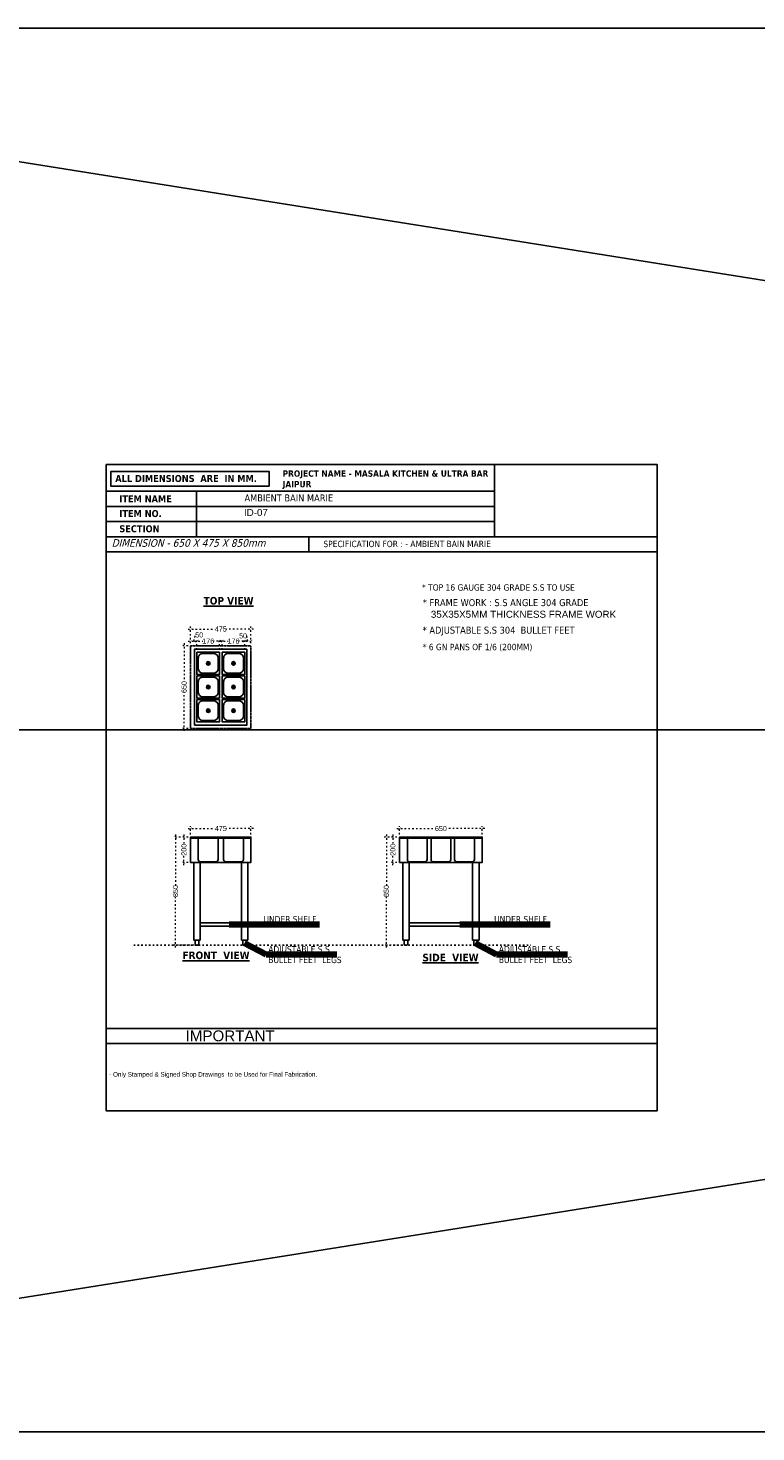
# Model space of a CAD drawing. Header units: millimetres. Extents: x 508219 to 745096, y 311341 to 352167.
# Tile 21 of 45: x 544876 to 550598, y 311341 to 322382. Entities that reach past the tile are written whole.
import ezdxf

# ---------------------------------------------------------------- set-up
doc = ezdxf.new("R2010")
doc.units = ezdxf.units.MM
doc.header["$PDMODE"] = 34
for name, pattern in [('10326153$0$xref_genplans-skicu-17-04-12-bezREF$0$( Dashed )', [0.75, 0.5, -0.25]), ('ACAD_ISO03W100', [30, 12, -18]), ('HIDDEN', [0.375, 0.25, -0.125])]:
    doc.linetypes.add(name, pattern=pattern)
doc.layers.get('0').update_dxf_attribs({"color": 252})
doc.layers.add('A-ANNO-DIMS-30', color=7, linetype='Continuous')
doc.layers.add('EQUIPMENT', color=103, linetype='Continuous')
doc.styles.get("Standard").update_dxf_attribs({"font": 'arial.ttf'})
doc.styles.add('style1', font='txt.shx')
doc.dimstyles.new('ISO-25', dxfattribs={"dimtxt": 40, "dimasz": 20, "dimexe": 20, "dimexo": 20, "dimtad": 0, "dimdec": 0, "dimdsep": 46, "dimtxsty": 'Standard', "dimblk": 'ARCHTICK', "dimcen": 2.5, "dimdle": 20, "dimadec": 0, "dimazin": 0, "dimtfac": 1, "dimtdec": 0, "dimtmove": 0, "dimatfit": 3, "dimfxl": 0, "dimlwd": 5, "dimlwe": 5, "dimarcsym": 0})
doc.dimstyles.get("Standard").update_dxf_attribs({"dimtxt": 0.18, "dimasz": 0.18, "dimexe": 0.18, "dimexo": 0.0625, "dimgap": 0.09, "dimtad": 0, "dimtih": 1, "dimtoh": 1, "dimdec": 4, "dimzin": 0, "dimdsep": 46, "dimtxsty": 'Standard', "dimcen": 0.09, "dimadec": 0, "dimazin": 0, "dimtfac": 1, "dimtdec": 4, "dimtofl": 0, "dimtmove": 0, "dimatfit": 3, "dimfxl": 0, "dimtolj": 1, "dimtzin": 0, "dimarcsym": 0})

# ---------------------------------------------------------------- blocks, each defined once
blk = doc.blocks.new('dfdfg')
at = {"color": 5, "linetype": 'ByBlock'}
for p, q in [((34032.63859440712, 7704.574488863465), (34032.63859440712, 7346.67703877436)), ((37654.39702842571, 3479.945957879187), (33321.3184806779, 3479.945957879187)), ((34631.91358416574, 3360.64680784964), (33321.31915381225, 3360.64680784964))]:
    blk.add_line(p, q, dxfattribs=at)
at = {"color": 6, "linetype": 'ByBlock'}
blk.add_line((34914.30248630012, 7347.298651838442), (34914.30248630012, 7227.999501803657), dxfattribs=at)
at = {"color": 5, "linetype": 'ByBlock'}
for points in [[(33321.31780754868, 7914.710174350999), (37654.39702842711, 7914.710174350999), (37654.39702842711, 2832.965235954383), (33321.31780754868, 2832.965235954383)], [(33321.31780754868, 7914.710174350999), (37654.39702842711, 7914.710174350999), (37654.39702842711, 2832.965235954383), (33321.31780754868, 2832.965235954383)], [(33321.31780753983, 7914.710174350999), (37654.39702841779, 7914.710174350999), (37654.39702841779, 2832.965235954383), (33321.31780753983, 2832.965235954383)], [(33321.31780754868, 7914.710174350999), (37654.39702842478, 7914.710174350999), (37654.39702842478, 2832.965235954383), (33321.31780754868, 2832.965235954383)], [(33321.31780753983, 7914.710174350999), (37654.39702841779, 7914.710174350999), (37654.39702841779, 2832.965235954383), (33321.31780753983, 2832.965235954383)], [(34603.00529322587, 7744.363747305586), (33359.89211899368, 7744.363747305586), (33359.89211899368, 7860.555880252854), (34603.00529322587, 7860.555880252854)], [(36374.84247660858, 7346.67703877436), (37654.39702841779, 7346.67703877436), (37654.39702841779, 7914.710174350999), (36374.84247660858, 7914.710174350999)], [(33321.31780754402, 7704.574488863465), (36374.84247660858, 7704.574488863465), (36374.84247660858, 7585.275338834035), (33321.31780754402, 7585.275338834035)], [(33321.31780754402, 7585.275338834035), (36374.84247660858, 7585.275338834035), (36374.84247660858, 7465.976188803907), (33321.31780754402, 7465.976188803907)], [(33321.31780754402, 7346.67703877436), (37654.39837469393, 7346.67703877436), (37654.39837469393, 7227.377888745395), (33321.31780754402, 7227.377888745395)], [(33321.31915381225, 3479.945957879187), (37654.39702842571, 3479.945957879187), (37654.39702842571, 3360.64680784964), (33321.31915381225, 3360.64680784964)]]:
    blk.add_lwpolyline(points, close=True, dxfattribs=at)
at = {"color": 5, "linetype": 'ByBlock', "char_height": 55, "width": 1687.990696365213, "attachment_point": 1, "style": 'style1'}
for s, insert in [('{\\fTahoma|b1|i0|c0|p34;ALL DIMENSIONS  ARE  IN MM.}', (33393.37067054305, 7832.704517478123)), ('{\\fTahoma|b1|i0|c0|p34;ITEM NAME}', (33424.87181353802, 7672.482745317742)), ('{\\fTahoma|b1|i0|c0|p34;ITEM NO. }', (33424.87181353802, 7557.059228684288)), ('{\\fTahoma|b1|i0|c0|p34;SECTION }', (33424.87181353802, 7437.533934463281))]:
    blk.add_mtext(s, dxfattribs=dict(at, insert=insert))
at = {"color": 5, "linetype": 'ByBlock', "attachment_point": 1}
for s, insert, char_height, width in [('IMPORTANT', (33946.49146514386, 3464.67196951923), 85.16603982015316, 1210.304843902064), ('{\\fTechnic|b0|i0|c2|p2;- Only Stamped & Signed Shop Drawings  to be Used for Final Fabrication.}', (33345.95050255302, 3137.17973021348), 36, 1988.238406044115)]:
    blk.add_mtext(s, dxfattribs=dict(at, insert=insert, char_height=char_height, width=width))
blk = doc.blocks.new('_ArchTick')
at = {"color": 0, "linetype": 'ByBlock', "const_width": 0.15}
blk.add_lwpolyline([(-0.5, -0.5), (0.5, 0.5)], dxfattribs=at)
blk = doc.blocks.new('*D17')
at = {"color": 0, "linetype": 'ACAD_ISO03W100', "lineweight": 5, "transparency": 16777216}
for p, q in [((546133.1502427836, 316019.6405201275), (546081.0046347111, 316019.6405201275)), ((546101.0046347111, 316039.6405201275), (546101.0046347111, 315964.7091951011)), ((546133.1502427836, 315819.605632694), (546081.0046347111, 315819.605632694)), ((546101.0046347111, 315799.605632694), (546101.0046347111, 315874.5369577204))]:
    blk.add_line(p, q, dxfattribs=at)
at = {"layer": 'DEFPOINTS', "color": 0, "transparency": 16777216}
for p in [(546101.0046347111, 316019.6405201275), (546153.1502427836, 316019.6405201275), (546153.1502427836, 315819.605632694)]:
    blk.add_point(p, dxfattribs=at)
at = {"color": 0, "lineweight": 5, "transparency": 16777216, "xscale": 20, "yscale": 20, "zscale": 20}
for p, rotation in [((546101.0046347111, 316019.6405201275), 90), ((546101.0046347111, 315819.605632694), 270)]:
    blk.add_blockref('_ArchTick', p, dxfattribs=dict(at, rotation=rotation))
at = {"color": 0, "transparency": 16777216, "insert": (546101.0046347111, 315919.6230764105), "char_height": 40, "attachment_point": 5, "rotation": 90}
blk.add_mtext('200', dxfattribs=at)
blk = doc.blocks.new('*D18')
at = {"color": 0, "linetype": 'ACAD_ISO03W100', "lineweight": 5, "transparency": 16777216}
for p, q in [((546153.1502427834, 316039.6405201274), (546153.1502427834, 316106.1154465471)), ((546628.1502427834, 316039.6405201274), (546628.1502427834, 316106.1154465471)), ((546133.1502427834, 316086.1154465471), (546344.8819958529, 316086.1154465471)), ((546648.1502427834, 316086.1154465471), (546436.4184897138, 316086.1154465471))]:
    blk.add_line(p, q, dxfattribs=at)
at = {"layer": 'DEFPOINTS', "color": 0, "transparency": 16777216}
for p in [(546153.1502427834, 316086.1154465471), (546153.1502427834, 316019.6405201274), (546628.1502427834, 316019.6405201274)]:
    blk.add_point(p, dxfattribs=at)
at = {"color": 0, "lineweight": 5, "transparency": 16777216, "xscale": 20, "yscale": 20, "zscale": 20, "rotation": 180}
blk.add_blockref('_ArchTick', (546153.1502427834, 316086.1154465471), dxfattribs=at)
at = {"color": 0, "lineweight": 5, "transparency": 16777216, "xscale": 20, "yscale": 20, "zscale": 20}
blk.add_blockref('_ArchTick', (546628.1502427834, 316086.1154465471), dxfattribs=at)
at = {"color": 0, "transparency": 16777216, "insert": (546390.6502427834, 316086.1154465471), "char_height": 40, "attachment_point": 5}
blk.add_mtext('475', dxfattribs=at)
blk = doc.blocks.new('*D19')
at = {"color": 0, "linetype": 'ACAD_ISO03W100', "lineweight": 5, "transparency": 16777216}
for p, q in [((546133.150242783, 317655.426801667), (546344.8819958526, 317655.426801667)), ((546153.150242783, 317544.1535893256), (546153.150242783, 317675.426801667)), ((546648.150242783, 317655.426801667), (546436.4184897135, 317655.426801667)), ((546628.150242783, 317544.1535893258), (546628.150242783, 317675.426801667))]:
    blk.add_line(p, q, dxfattribs=at)
at = {"layer": 'DEFPOINTS', "color": 0, "transparency": 16777216}
for p in [(546628.150242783, 317655.426801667), (546153.150242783, 317524.1535893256), (546628.150242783, 317524.1535893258)]:
    blk.add_point(p, dxfattribs=at)
at = {"color": 0, "lineweight": 5, "transparency": 16777216, "xscale": 20, "yscale": 20, "zscale": 20, "rotation": 180}
blk.add_blockref('_ArchTick', (546153.150242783, 317655.426801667), dxfattribs=at)
at = {"color": 0, "lineweight": 5, "transparency": 16777216, "xscale": 20, "yscale": 20, "zscale": 20}
blk.add_blockref('_ArchTick', (546628.150242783, 317655.426801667), dxfattribs=at)
at = {"color": 0, "transparency": 16777216, "insert": (546390.650242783, 317655.426801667), "char_height": 40, "attachment_point": 5}
blk.add_mtext('475', dxfattribs=at)
blk = doc.blocks.new('*D20')
at = {"color": 0, "linetype": 'ACAD_ISO03W100', "lineweight": 5, "transparency": 16777216}
for p, q in [((546102.3208096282, 317544.1535893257), (546102.3208096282, 317244.0077842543)), ((546133.1502427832, 317524.1535893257), (546082.3208096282, 317524.1535893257)), ((546102.3208096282, 316854.1535890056), (546102.3208096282, 317154.299394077)), ((546133.1502427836, 316874.1535890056), (546082.3208096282, 316874.1535890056))]:
    blk.add_line(p, q, dxfattribs=at)
at = {"layer": 'DEFPOINTS', "color": 0, "transparency": 16777216}
for p in [(546153.1502427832, 317524.1535893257), (546102.3208096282, 316874.1535890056), (546153.1502427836, 316874.1535890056)]:
    blk.add_point(p, dxfattribs=at)
at = {"color": 0, "lineweight": 5, "transparency": 16777216, "xscale": 20, "yscale": 20, "zscale": 20}
for p, rotation in [((546102.3208096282, 317524.1535893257), 90), ((546102.3208096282, 316874.1535890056), 270)]:
    blk.add_blockref('_ArchTick', p, dxfattribs=dict(at, rotation=rotation))
at = {"color": 0, "transparency": 16777216, "insert": (546102.3208096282, 317199.1535891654), "char_height": 40, "attachment_point": 5, "rotation": 90}
blk.add_mtext('650', dxfattribs=at)
blk = doc.blocks.new('*D21')
at = {"color": 0, "linetype": 'ACAD_ISO03W100', "lineweight": 5, "transparency": 16777216}
for p, q in [((546133.150242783, 317560.3543167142), (546223.63527486, 317560.3543167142)), ((546153.150242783, 317544.1535893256), (546153.150242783, 317580.3543167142)), ((546178.3927588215, 317560.3543167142), (546190.6079025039, 317609.1962009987)), ((546190.6079025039, 317609.1962009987), (546191.8579025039, 317609.1962009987)), ((546203.63527486, 317494.0950524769), (546203.63527486, 317580.3543167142))]:
    blk.add_line(p, q, dxfattribs=at)
at = {"layer": 'DEFPOINTS', "color": 0, "transparency": 16777216}
for p in [(546203.63527486, 317560.3543167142), (546153.150242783, 317524.1535893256), (546203.63527486, 317474.0950524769)]:
    blk.add_point(p, dxfattribs=at)
at = {"color": 0, "lineweight": 5, "transparency": 16777216, "xscale": 20, "yscale": 20, "zscale": 20, "rotation": 180}
blk.add_blockref('_ArchTick', (546153.150242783, 317560.3543167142), dxfattribs=at)
at = {"color": 0, "lineweight": 5, "transparency": 16777216, "xscale": 20, "yscale": 20, "zscale": 20}
blk.add_blockref('_ArchTick', (546203.63527486, 317560.3543167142), dxfattribs=at)
at = {"color": 0, "transparency": 16777216, "insert": (546221.0640757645, 317609.1962009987), "char_height": 40, "attachment_point": 5}
blk.add_mtext('50', dxfattribs=at)
blk = doc.blocks.new('*D22')
at = {"color": 0, "linetype": 'ACAD_ISO03W100', "lineweight": 5, "transparency": 16777216}
for p, q in [((546183.63527486, 317560.3543167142), (546248.7183239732, 317560.3543167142)), ((546203.63527486, 317494.0950524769), (546203.63527486, 317580.3543167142)), ((546399.63527486, 317560.3543167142), (546334.5522257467, 317560.3543167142)), ((546379.63527486, 317494.0950524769), (546379.63527486, 317580.3543167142))]:
    blk.add_line(p, q, dxfattribs=at)
at = {"layer": 'DEFPOINTS', "color": 0, "transparency": 16777216}
for p in [(546379.63527486, 317560.3543167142), (546203.63527486, 317474.0950524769), (546379.63527486, 317474.0950524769)]:
    blk.add_point(p, dxfattribs=at)
at = {"color": 0, "lineweight": 5, "transparency": 16777216, "xscale": 20, "yscale": 20, "zscale": 20, "rotation": 180}
blk.add_blockref('_ArchTick', (546203.63527486, 317560.3543167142), dxfattribs=at)
at = {"color": 0, "lineweight": 5, "transparency": 16777216, "xscale": 20, "yscale": 20, "zscale": 20}
blk.add_blockref('_ArchTick', (546379.63527486, 317560.3543167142), dxfattribs=at)
at = {"color": 0, "transparency": 16777216, "insert": (546291.63527486, 317560.3543167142), "char_height": 40, "attachment_point": 5}
blk.add_mtext('176', dxfattribs=at)
blk = doc.blocks.new('*D23')
at = {"color": 0, "linetype": 'ACAD_ISO03W100', "lineweight": 5, "transparency": 16777216}
for p, q in [((546382.63527486, 317560.3543167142), (546447.7183239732, 317560.3543167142)), ((546402.63527486, 317494.0950524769), (546402.63527486, 317580.3543167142)), ((546598.63527486, 317560.3543167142), (546533.5522257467, 317560.3543167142)), ((546578.63527486, 317494.0950524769), (546578.63527486, 317580.3543167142))]:
    blk.add_line(p, q, dxfattribs=at)
at = {"layer": 'DEFPOINTS', "color": 0, "transparency": 16777216}
for p in [(546578.63527486, 317560.3543167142), (546402.63527486, 317474.0950524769), (546578.63527486, 317474.0950524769)]:
    blk.add_point(p, dxfattribs=at)
at = {"color": 0, "lineweight": 5, "transparency": 16777216, "xscale": 20, "yscale": 20, "zscale": 20, "rotation": 180}
blk.add_blockref('_ArchTick', (546402.63527486, 317560.3543167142), dxfattribs=at)
at = {"color": 0, "lineweight": 5, "transparency": 16777216, "xscale": 20, "yscale": 20, "zscale": 20}
blk.add_blockref('_ArchTick', (546578.63527486, 317560.3543167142), dxfattribs=at)
at = {"color": 0, "transparency": 16777216, "insert": (546490.63527486, 317560.3543167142), "char_height": 40, "attachment_point": 5}
blk.add_mtext('176', dxfattribs=at)
blk = doc.blocks.new('*D24')
at = {"color": 0, "linetype": 'ACAD_ISO03W100', "lineweight": 5, "transparency": 16777216}
for p, q in [((546558.63527486, 317560.3543167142), (546648.150242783, 317560.3543167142)), ((546578.63527486, 317494.0950524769), (546578.63527486, 317580.3543167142)), ((546596.3760247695, 317601.7147362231), (546595.1260247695, 317601.7147362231)), ((546603.3927588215, 317560.3543167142), (546596.3760247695, 317601.7147362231)), ((546628.150242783, 317544.1535893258), (546628.150242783, 317580.3543167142))]:
    blk.add_line(p, q, dxfattribs=at)
at = {"layer": 'DEFPOINTS', "color": 0, "transparency": 16777216}
for p in [(546628.150242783, 317560.3543167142), (546578.63527486, 317474.0950524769), (546628.150242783, 317524.1535893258)]:
    blk.add_point(p, dxfattribs=at)
at = {"color": 0, "lineweight": 5, "transparency": 16777216, "xscale": 20, "yscale": 20, "zscale": 20, "rotation": 180}
blk.add_blockref('_ArchTick', (546578.63527486, 317560.3543167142), dxfattribs=at)
at = {"color": 0, "lineweight": 5, "transparency": 16777216, "xscale": 20, "yscale": 20, "zscale": 20}
blk.add_blockref('_ArchTick', (546628.150242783, 317560.3543167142), dxfattribs=at)
at = {"color": 0, "transparency": 16777216, "insert": (546565.9198515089, 317601.7147362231), "char_height": 40, "attachment_point": 5}
blk.add_mtext('50', dxfattribs=at)
blk = doc.blocks.new('A$C4b7a3b6c')
at = {"layer": 'EQUIPMENT'}
for p, q in [((75.50402829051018, 94.83075709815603), (94.84440067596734, 75.51149605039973)), ((81.15559932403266, 100.4885039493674), (100.4959717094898, 81.1692429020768))]:
    blk.add_line(p, q, dxfattribs=at)
blk.add_lwpolyline([(0, 0), (176, 0), (176, 176), (0, 176)], close=True, dxfattribs=at)
blk.add_lwpolyline([(45.57782166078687, 10.41374823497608), (130.4221783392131, 10.41374823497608, 0.414213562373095), (165.5862517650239, 45.57782166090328), (165.5862517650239, 130.4221783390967, 0.414213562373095), (130.4221783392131, 165.5862517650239), (45.57782166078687, 165.5862517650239, 0.414213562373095), (10.41374823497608, 130.4221783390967), (10.41374823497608, 45.57782166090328, 0.414213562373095)], format="xyb", close=True, dxfattribs=at)
blk.add_circle((88, 88), 14.24108673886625, dxfattribs=at)
blk = doc.blocks.new('*D25')
at = {"color": 0, "linetype": 'ACAD_ISO03W100', "lineweight": 5, "transparency": 16777216}
for p, q in [((547776.0052410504, 316019.6405201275), (547723.8596329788, 316019.6405201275)), ((547743.8596329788, 316039.6405201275), (547743.8596329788, 315964.7091951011)), ((547776.0052410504, 315819.605632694), (547723.8596329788, 315819.605632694)), ((547743.8596329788, 315799.605632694), (547743.8596329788, 315874.5369577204))]:
    blk.add_line(p, q, dxfattribs=at)
at = {"layer": 'DEFPOINTS', "color": 0, "transparency": 16777216}
for p in [(547743.8596329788, 316019.6405201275), (547796.0052410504, 316019.6405201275), (547796.0052410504, 315819.605632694)]:
    blk.add_point(p, dxfattribs=at)
at = {"color": 0, "lineweight": 5, "transparency": 16777216, "xscale": 20, "yscale": 20, "zscale": 20}
for p, rotation in [((547743.8596329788, 316019.6405201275), 90), ((547743.8596329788, 315819.605632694), 270)]:
    blk.add_blockref('_ArchTick', p, dxfattribs=dict(at, rotation=rotation))
at = {"color": 0, "transparency": 16777216, "insert": (547743.8596329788, 315919.6230764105), "char_height": 40, "attachment_point": 5, "rotation": 90}
blk.add_mtext('200', dxfattribs=at)
blk = doc.blocks.new('*D26')
at = {"color": 0, "linetype": 'ACAD_ISO03W100', "lineweight": 5, "transparency": 16777216}
for p, q in [((547796.0052410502, 316039.6405201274), (547796.0052410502, 316106.1154465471)), ((548446.0052413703, 316039.6405201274), (548446.0052413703, 316106.1154465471)), ((547776.0052410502, 316086.1154465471), (548076.1510461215, 316086.1154465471)), ((548466.0052413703, 316086.1154465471), (548165.859436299, 316086.1154465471))]:
    blk.add_line(p, q, dxfattribs=at)
at = {"layer": 'DEFPOINTS', "color": 0, "transparency": 16777216}
for p in [(547796.0052410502, 316086.1154465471), (547796.0052410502, 316019.6405201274), (548446.0052413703, 316019.6405201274)]:
    blk.add_point(p, dxfattribs=at)
at = {"color": 0, "lineweight": 5, "transparency": 16777216, "xscale": 20, "yscale": 20, "zscale": 20, "rotation": 180}
blk.add_blockref('_ArchTick', (547796.0052410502, 316086.1154465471), dxfattribs=at)
at = {"color": 0, "lineweight": 5, "transparency": 16777216, "xscale": 20, "yscale": 20, "zscale": 20}
blk.add_blockref('_ArchTick', (548446.0052413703, 316086.1154465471), dxfattribs=at)
at = {"color": 0, "transparency": 16777216, "insert": (548121.0052412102, 316086.1154465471), "char_height": 40, "attachment_point": 5}
blk.add_mtext('650', dxfattribs=at)
blk = doc.blocks.new('*D27')
at = {"color": 0, "linetype": 'ACAD_ISO03W100', "lineweight": 5, "transparency": 16777216}
for p, q in [((546133.1502427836, 316019.6405201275), (546014.4405605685, 316019.6405201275)), ((546034.4405605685, 316039.6405201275), (546034.4405605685, 315639.4128598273)), ((546034.4405605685, 315149.6405201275), (546034.4405605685, 315549.8681804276)), ((546178.425769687, 315169.6405201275), (546014.4405605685, 315169.6405201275))]:
    blk.add_line(p, q, dxfattribs=at)
at = {"layer": 'DEFPOINTS', "color": 0, "transparency": 16777216}
for p in [(546153.1502427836, 316019.6405201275), (546034.4405605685, 315169.6405201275), (546198.425769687, 315169.6405201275)]:
    blk.add_point(p, dxfattribs=at)
at = {"color": 0, "lineweight": 5, "transparency": 16777216, "xscale": 20, "yscale": 20, "zscale": 20}
for p, rotation in [((546034.4405605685, 316019.6405201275), 90), ((546034.4405605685, 315169.6405201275), 270)]:
    blk.add_blockref('_ArchTick', p, dxfattribs=dict(at, rotation=rotation))
at = {"color": 0, "transparency": 16777216, "insert": (546034.4405605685, 315594.6405201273), "char_height": 40, "attachment_point": 5, "rotation": 90}
blk.add_mtext('850', dxfattribs=at)
blk = doc.blocks.new('*D28')
at = {"color": 0, "linetype": 'ACAD_ISO03W100', "lineweight": 5, "transparency": 16777216}
for p, q in [((547776.0052410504, 316019.6405201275), (547672.2056067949, 316019.6405201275)), ((547692.2056067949, 316039.6405201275), (547692.2056067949, 315639.4128598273)), ((547692.2056067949, 315149.6405201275), (547692.2056067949, 315549.8681804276)), ((547821.2807679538, 315169.6405201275), (547672.2056067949, 315169.6405201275))]:
    blk.add_line(p, q, dxfattribs=at)
at = {"layer": 'DEFPOINTS', "color": 0, "transparency": 16777216}
for p in [(547796.0052410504, 316019.6405201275), (547692.2056067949, 315169.6405201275), (547841.2807679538, 315169.6405201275)]:
    blk.add_point(p, dxfattribs=at)
at = {"color": 0, "lineweight": 5, "transparency": 16777216, "xscale": 20, "yscale": 20, "zscale": 20}
for p, rotation in [((547692.2056067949, 316019.6405201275), 90), ((547692.2056067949, 315169.6405201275), 270)]:
    blk.add_blockref('_ArchTick', p, dxfattribs=dict(at, rotation=rotation))
at = {"color": 0, "transparency": 16777216, "insert": (547692.2056067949, 315594.6405201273), "char_height": 40, "attachment_point": 5, "rotation": 90}
blk.add_mtext('850', dxfattribs=at)

msp = doc.modelspace()

# ---------------------------------------------------------------- linework, layer by layer
at = {"ltscale": 0.5}
for p, q in [((607474.4999475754, 322381.8203052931), (538207.0119195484, 311341.1046838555)), ((538207.0119195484, 322381.8203052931), (607474.4999475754, 311341.1046838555)), ((607474.4999475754, 316861.4624945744), (538207.0119195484, 316861.4624945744))]:
    msp.add_line(p, q, dxfattribs=at)
at = {"color": 6, "linetype": 'ByBlock'}
for p, q in [((546153.1502427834, 316011.6405201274), (546628.1502427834, 316011.6405201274)), ((546333.9728481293, 316011.6405201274), (546204.2988692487, 316011.6405201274)), ((547796.0052410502, 316011.6405201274), (548446.0052413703, 316011.6405201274)), ((547977.2842777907, 316011.6405201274), (547847.6102989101, 316011.6405201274)), ((546178.4257696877, 315819.6056326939), (546178.4257696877, 315207.6405201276)), ((546228.4257696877, 315207.6405201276), (546228.4257696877, 315819.6056326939)), ((546552.874715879, 315207.6405201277), (546552.874715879, 315819.6056326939)), ((546602.874715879, 315819.6056326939), (546602.874715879, 315207.6405201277)), ((547821.2807679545, 315819.6056326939), (547821.2807679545, 315207.6405201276)), ((547871.2807679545, 315207.6405201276), (547871.2807679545, 315819.6056326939)), ((548370.7297144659, 315207.6405201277), (548370.7297144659, 315819.6056326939)), ((548420.7297144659, 315819.6056326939), (548420.7297144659, 315207.6405201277)), ((546178.4257696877, 315207.6405201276), (546228.4257696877, 315207.6405201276)), ((546602.874715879, 315207.6405201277), (546552.874715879, 315207.6405201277)), ((547821.2807679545, 315207.6405201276), (547871.2807679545, 315207.6405201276)), ((548420.7297144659, 315207.6405201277), (548370.7297144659, 315207.6405201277))]:
    msp.add_line(p, q, dxfattribs=at)
at = {"color": 6, "linetype": '10326153$0$xref_genplans-skicu-17-04-12-bezREF$0$( Dashed )', "ltscale": 40}
for p, q in [((546540.7844864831, 316011.6405201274), (546433.2717951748, 316011.6405201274)), ((548171.095437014, 316011.6405201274), (548063.5827457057, 316011.6405201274)), ((548357.0954370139, 316011.6405201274), (548249.5827457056, 316011.6405201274))]:
    msp.add_line(p, q, dxfattribs=at)
at = {"ltscale": 0.5}
msp.add_lwpolyline([(538207.0119195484, 322381.8203052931), (607474.4999475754, 322381.8203052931), (607474.4999475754, 311341.1046838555), (538207.0119195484, 311341.1046838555)], close=True, dxfattribs=at)
at = {"color": 6}
for points in [[(546153.1502427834, 316011.6405201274), (546153.1502427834, 316019.6405201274), (546628.1502427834, 316019.6405201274), (546628.1502427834, 316011.6405201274), (546628.1502427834, 315819.6056326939), (546153.1502427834, 315819.6056326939)], [(547796.0052410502, 316011.6405201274), (547796.0052410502, 316019.6405201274), (548446.0052413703, 316019.6405201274), (548446.0052413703, 316011.6405201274), (548446.0052413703, 315819.6056326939), (547796.0052410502, 315819.6056326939)]]:
    msp.add_lwpolyline(points, close=True, dxfattribs=at)
at = {"color": 6, "linetype": 'ByBlock'}
for points in [[(546373.8285899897, 316011.6405201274), (546373.8285899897, 316018.1406226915), (546209.9425653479, 316018.1406226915), (546209.9425653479, 316011.6405201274)], [(546572.805954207, 316011.6405201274), (546572.805954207, 316018.1406226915), (546408.9199295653, 316018.1406226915), (546408.9199295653, 316011.6405201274)], [(548017.140019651, 316011.6405201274), (548017.140019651, 316018.1406226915), (547853.2539950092, 316018.1406226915), (547853.2539950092, 316011.6405201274)], [(548203.1169047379, 316011.6405201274), (548203.1169047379, 316018.1406226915), (548039.2308800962, 316018.1406226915), (548039.2308800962, 316011.6405201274)], [(548389.1169047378, 316011.6405201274), (548389.1169047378, 316018.1406226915), (548225.2308800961, 316018.1406226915), (548225.2308800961, 316011.6405201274)]]:
    msp.add_lwpolyline(points, dxfattribs=at)
for points in [[(546210.7989718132, 316011.6405201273, -0.414213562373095), (546214.0490230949, 316008.3904688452), (546214.0490230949, 315842.19700949, 0.414213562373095), (546230.2992795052, 315825.9467530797), (546352.9701025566, 315825.9467530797, 0.414213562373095), (546369.2203589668, 315842.19700949), (546369.2226942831, 316008.3904688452, -0.414213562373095), (546372.4727455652, 316011.6405201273)], [(546409.7994509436, 316011.6334607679, -0.414213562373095), (546413.0495022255, 316008.3834094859), (546413.0495022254, 315841.8384453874, 0.414213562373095), (546429.2997586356, 315825.5881889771), (546551.970581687, 315825.5881889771, 0.414213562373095), (546568.2208380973, 315841.8384453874), (546568.2231734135, 316008.3834094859, -0.414213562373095), (546571.4732246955, 316011.633460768)], [(547854.1104014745, 316011.6405201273, -0.414213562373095), (547857.3604527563, 316008.3904688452), (547857.3604527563, 315842.19700949, 0.414213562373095), (547873.6107091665, 315825.9467530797), (547996.281532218, 315825.9467530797, 0.414213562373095), (548012.5317886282, 315842.19700949), (548012.5341239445, 316008.3904688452, -0.414213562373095), (548015.7841752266, 316011.6405201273)], [(548040.1104014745, 316011.6334607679, -0.414213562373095), (548043.3604527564, 316008.3834094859), (548043.3604527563, 315841.8384453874, 0.414213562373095), (548059.6107091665, 315825.5881889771), (548182.281532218, 315825.5881889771, 0.414213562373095), (548198.5317886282, 315841.8384453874), (548198.5341239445, 316008.3834094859, -0.414213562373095), (548201.7841752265, 316011.633460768)], [(548226.1104014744, 316011.6334607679, -0.414213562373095), (548229.3604527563, 316008.3834094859), (548229.3604527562, 315841.8384453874, 0.414213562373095), (548245.6107091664, 315825.5881889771), (548368.2815322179, 315825.5881889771, 0.414213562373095), (548384.5317886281, 315841.8384453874), (548384.5341239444, 316008.3834094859, -0.414213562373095), (548387.7841752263, 316011.633460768)], [(546188.4257696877, 315207.6405201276), (546188.4257696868, 315179.6405201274, 0.414213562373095), (546198.4257696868, 315169.6405201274), (546208.4257696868, 315169.6405201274, 0.414213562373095), (546218.4257696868, 315179.6405201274), (546218.4257696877, 315207.6405201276)], [(546592.874715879, 315207.6405201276), (546592.8747158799, 315179.6405201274, -0.414213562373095), (546582.8747158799, 315169.6405201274), (546572.8747158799, 315169.6405201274, -0.414213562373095), (546562.8747158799, 315179.6405201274), (546562.874715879, 315207.6405201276)], [(547831.2807679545, 315207.6405201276), (547831.2807679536, 315179.6405201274, 0.414213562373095), (547841.2807679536, 315169.6405201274), (547851.2807679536, 315169.6405201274, 0.414213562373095), (547861.2807679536, 315179.6405201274), (547861.2807679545, 315207.6405201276)], [(548410.7297144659, 315207.6405201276), (548410.7297144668, 315179.6405201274, -0.414213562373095), (548400.7297144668, 315169.6405201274), (548390.7297144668, 315169.6405201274, -0.414213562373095), (548380.7297144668, 315179.6405201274), (548380.7297144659, 315207.6405201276)]]:
    msp.add_lwpolyline(points, format="xyb", dxfattribs=at)
for points in [[(546228.4257696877, 315344.639867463), (546552.874715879, 315344.6398674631), (546552.874715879, 315319.6398674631), (546228.4257696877, 315319.639867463)], [(547871.2807679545, 315344.639867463), (548370.7297144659, 315344.6398674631), (548370.7297144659, 315319.6398674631), (547871.2807679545, 315319.639867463)]]:
    msp.add_lwpolyline(points, close=True, dxfattribs=at)
at = {"layer": 'A-ANNO-DIMS-30', "color": 252, "linetype": 'ACAD_ISO03W100', "true_color": 0x939598}
msp.add_line((545705.9587002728, 315169.6405201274), (548827.0807978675, 315169.6405201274), dxfattribs=at)
at = {"layer": 'EQUIPMENT', "linetype": 'HIDDEN', "ltscale": 10}
msp.add_lwpolyline([(546153.1502427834, 316874.1535890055), (546628.1502427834, 316874.1535890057), (546628.150242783, 317524.1535893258), (546153.150242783, 317524.1535893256)], close=True, dxfattribs=at)
at = {"layer": 'EQUIPMENT'}
msp.add_lwpolyline([(546596.650242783, 317498.0950524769), (546184.650242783, 317498.0950524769), (546184.650242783, 316900.0950524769), (546596.650242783, 316900.0950524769)], close=True, dxfattribs=at)

# ---------------------------------------------------------------- block references
at = {"color": 7}
msp.add_blockref('dfdfg', (512167.6401219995, 311034.1181951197), dxfattribs=at)
at = {"layer": 'EQUIPMENT', "rotation": 180}
for p in [(546379.63527486, 317473.0950524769), (546578.63527486, 317473.0950524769), (546379.63527486, 317287.0950524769), (546578.63527486, 317287.0950524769), (546379.63527486, 317101.0950524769), (546578.63527486, 317101.0950524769)]:
    msp.add_blockref('A$C4b7a3b6c', p, dxfattribs=at)

# ---------------------------------------------------------------- texts
at = {"color": 6, "linetype": 'ByBlock'}
msp.add_text('ID-07', height=55, dxfattribs=at).set_placement((546572.9153797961, 318544.7080965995))
at = {"color": 5, "linetype": 'ByBlock', "insert": (546876.6358455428, 318903.3457780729), "char_height": 50, "width": 1687.990696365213, "attachment_point": 1, "style": 'style1'}
msp.add_mtext('{\\fTahoma|b1|i0|c0|p34;PROJECT NAME - MASALA KITCHEN & ULTRA BAR JAIPUR }', dxfattribs=at)
at = {"color": 6, "linetype": 'ByBlock', "insert": (546577.1257432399, 318714.1463265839), "char_height": 55, "attachment_point": 1}
msp.add_mtext_dynamic_manual_height_columns('{\\fTahoma|b0|i0|c0|p34;AMBIENT BAIN MARIE }', width=2586.43534150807, gutter_width=1, heights=[0], dxfattribs=at)
at = {"color": 6, "linetype": 'ByBlock', "style": 'style1'}
for s, insert, char_height, width, attachment_point in [('{\\fTahoma|b0|i1|c0|p34;DIMENSION - 650 X 475 X 850mm}', (545532.7403998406, 318362.4135140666), 60, 1857.484623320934, 1), ('{\\fTahoma|b0|i0|c0|p34;SPECIFICATION FOR : - AMBIENT BAIN MARIE}', (547197.554830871, 318349.7586542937), 50, 3378.655347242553, 1), ('{\\fTahoma|b0|i0|c0|p34;* TOP 16 GAUGE 304 GRADE S.S TO USE}', (547972.6281894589, 318007.3769064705), 50, 1528.985048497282, 1), ('{\\fTahoma|b1|i0|c0|p34;\\LTOP VIEW}', (546648.1231143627, 317907.9791114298), 60, 1038.183639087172, 3), ('{\\fTahoma|b0|i0|c0|p34;* FRAME WORK : S.S ANGLE 304 GRADE\\P\\fArial|b0|i0|c0|p34;   35X35X5MM THICKNESS FRAME WORK}', (547978.4319807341, 317890.7889020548), 55, 1687.990696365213, 1), ('{\\fTahoma|b0|i0|c0|p34;* ADJUSTABLE S.S 304  BULLET FEET }', (547977.6060358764, 317673.9704022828), 55, 1687.990696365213, 1), ('{\\fTahoma|b0|i0|c0|p34; UNDER SHELF }', (546708.2382397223, 315398.4630585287), 50, 850.492085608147, 1), ('{\\fTahoma|b0|i0|c0|p34; UNDER SHELF }', (548521.0932383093, 315398.4630585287), 50, 850.492085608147, 1), ('{\\fTahoma|b1|i0|c0|p34;\\LFRONT  VIEW}', (546616.9903631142, 315119.3359352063), 60, 1038.183639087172, 3), ('{\\fTahoma|b0|i0|c0|p34;ADJUSTABLE S.S \\PBULLET FEET  LEGS}', (546764.1827157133, 315161.8284080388), 50, 850.492085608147, 1), ('{\\fTahoma|b1|i0|c0|p34;\\LSIDE  VIEW}', (548417.1570600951, 315101.8067310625), 60, 1038.183639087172, 3), ('{\\fTahoma|b0|i0|c0|p34;ADJUSTABLE S.S \\PBULLET FEET  LEGS}', (548577.0377143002, 315161.8284080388), 50, 850.492085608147, 1)]:
    msp.add_mtext(s, dxfattribs=dict(at, insert=insert, char_height=char_height, width=width, attachment_point=attachment_point))
at = {"color": 6, "linetype": 'ByBlock', "insert": (547977.7973448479, 317539.3143729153), "char_height": 50, "width": 2155.485166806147, "attachment_point": 1}
msp.add_mtext('\\pt650;{\\fTahoma|b0|i0|c0|p34;* 6 GN PANS OF 1/6 (200MM)}', dxfattribs=at)

# ---------------------------------------------------------------- dimensions: what is measured, and where the dimension line sits
at = {"color": 6}
for base, p1, p2, picture, middle in [((546628.150242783, 317655.426801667), (546153.150242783, 317524.1535893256), (546628.150242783, 317524.1535893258), '*D19', (546390.650242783, 317655.426801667)), ((546379.63527486, 317560.3543167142), (546203.63527486, 317474.0950524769), (546379.63527486, 317474.0950524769), '*D22', (546291.63527486, 317560.3543167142)), ((546578.63527486, 317560.3543167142), (546402.63527486, 317474.0950524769), (546578.63527486, 317474.0950524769), '*D23', (546490.63527486, 317560.3543167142)), ((546153.1502427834, 316086.1154465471), (546628.1502427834, 316019.6405201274), (546153.1502427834, 316019.6405201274), '*D18', (546390.6502427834, 316086.1154465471)), ((547796.0052410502, 316086.1154465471), (548446.0052413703, 316019.6405201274), (547796.0052410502, 316019.6405201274), '*D26', (548121.0052412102, 316086.1154465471))]:
    dim = msp.add_linear_dim(base=base, p1=p1, p2=p2, dimstyle='ISO-25', override={"dimtmove": 1}, dxfattribs=at)
    dim.commit()
    dim.dimension.update_dxf_attribs({"geometry": picture, "text_midpoint": middle})
for base, p1, p2, picture, middle in [((546102.3208096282, 316874.1535890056), (546153.150242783, 317524.1535893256), (546153.1502427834, 316874.1535890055), '*D20', (546102.3208096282, 317199.1535891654)), ((546034.4405605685, 315169.6405201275), (546153.1502427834, 316019.6405201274), (546198.4257696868, 315169.6405201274), '*D27', (546034.4405605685, 315594.6405201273)), ((546101.0046347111, 316019.6405201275), (546153.1502427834, 315819.6056326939), (546153.1502427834, 316019.6405201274), '*D17', (546101.0046347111, 315919.6230764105)), ((547692.2056067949, 315169.6405201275), (547796.0052410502, 316019.6405201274), (547841.2807679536, 315169.6405201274), '*D28', (547692.2056067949, 315594.6405201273)), ((547743.8596329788, 316019.6405201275), (547796.0052410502, 315819.6056326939), (547796.0052410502, 316019.6405201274), '*D25', (547743.8596329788, 315919.6230764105))]:
    dim = msp.add_linear_dim(base=base, p1=p1, p2=p2, angle=90, dimstyle='ISO-25', override={"dimtmove": 1}, dxfattribs=at)
    dim.commit()
    dim.dimension.update_dxf_attribs({"geometry": picture, "text_midpoint": middle})
for base, p1, p2, picture, middle in [((546203.63527486, 317560.3543167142), (546153.150242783, 317524.1535893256), (546203.63527486, 317474.0950524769), '*D21', (546192.4829025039, 317609.1962009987)), ((546628.150242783, 317560.3543167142), (546578.63527486, 317474.0950524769), (546628.150242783, 317524.1535893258), '*D24', (546594.5010247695, 317601.7147362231))]:
    dim = msp.add_linear_dim(base=base, p1=p1, p2=p2, dimstyle='ISO-25', override={"dimtmove": 1}, dxfattribs=at)
    dim.commit()
    dim.dimension.update_dxf_attribs({"geometry": picture, "text_midpoint": middle, "dimtype": 160})

# ---------------------------------------------------------------- leaders
at = {"color": 6, "linetype": 'ByBlock'}
for points in [[(546457.1201286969, 315332.3537853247), (547166.1568049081, 315332.3537853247)], [(548269.9751272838, 315332.3537853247), (548979.011803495, 315332.3537853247)], [(546577.1048479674, 315185.7832123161), (546746.4737492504, 315095.4434985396), (547302.8361728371, 315095.4434985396)], [(548389.9598465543, 315185.7832123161), (548559.3287478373, 315095.4434985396), (549115.691171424, 315095.4434985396)]]:
    msp.add_leader(points, dimstyle='Standard', override={"dimasz": 25, "dimclrd": 6, "dimclre": 0, "dimfxl": 0.2, "dimlwd": 65535, "dimarcsym": 1}, dxfattribs=at)

doc.saveas('drawing.dxf')
